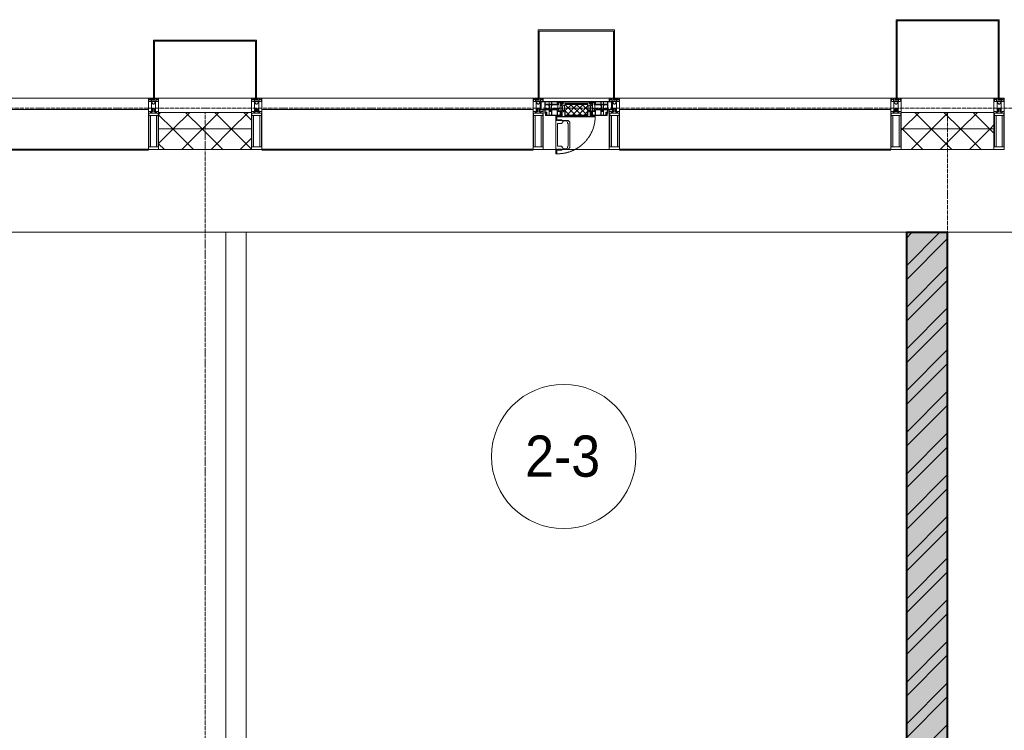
# Model space of a CAD drawing. Header units: millimetres. Extents: x 5617 to 106797, y 7718 to 221433.
# Tile 21 of 50: x 34753 to 39527, y 74583 to 78030. Entities that reach past the tile are written whole.
import ezdxf

# ---------------------------------------------------------------- set-up
doc = ezdxf.new("R2010")
doc.units = ezdxf.units.MM
for name, pattern in [('-D1-02х01', [3, 2, -1]), ('ADSK_Линия сетки', [25, 20, -2.5, 0, -2.5]), ('Линия сетки', [25, 20, -2.5, 0, -2.5]), ('Штрих_3_1_5_', [4.5, 3, -1.5]), ('Штриховая_ш3 п1_5', [4.5, 3, -1.5])]:
    doc.linetypes.add(name, pattern=pattern)
doc.layers.add('_Разделитель помещений_', color=4, linetype='Штриховая_ш3 п1_5', lineweight=40, true_color=0x00ffff)
for name, color, linetype, lineweight in [('Импосты витража', 7, 'Continuous', 18), ('Колонны', 7, 'Continuous', 18), ('Марки помещений', 7, 'Continuous', 20), ('Окна', 7, 'Continuous', 18), ('Оси', 7, 'Continuous', 9), ('Панели витража', 7, 'Continuous', 18), ('Перекрытия', 7, 'Continuous', 18), ('Стены', 7, 'Continuous', 18), ('Стены разрез', 7, 'Continuous', 40), ('Стены штриховка', 7, 'Continuous', 40), ('Элементы узлов', 7, 'Continuous', 18)]:
    doc.layers.add(name, color=color, linetype=linetype, lineweight=lineweight)
doc.styles.add('Arial_3', font='arial.ttf', dxfattribs={"width": 0.9, "height": 200})
pattern_1 = [(45, (0, 0), (-70.71068, 70.71068), []), (135, (0, 0), (-70.71068, -70.71068), [])]

# ---------------------------------------------------------------- blocks, each defined once
blk = doc.blocks.new('135_SLK_K3_AR_rvt-1-МКСС_K3_L22__72_750_')
at = {"layer": 'Стены разрез', "lineweight": 9, "true_color": 0xcccccc}
h = blk.add_hatch(dxfattribs=at)
h.set_pattern_fill('FP_1', color=254, style=0, pattern_type=2)
h.set_pattern_definition([(50, (0, 0), (218.62117, -19.1268), [22.86, -251.46]), (355, (0, 0), (-42.29187, 229.2684), [18.288, -201.168]), (100.451, (18.22, -1.6), (176.33107, 210.13963), [19.428, -213.708]), (46.184, (0, 60.96), (325.29495, -50.45164), [34.29, -377.19]), (96.636, (27.1, 56.76), (284.883, 296.91266), [29.142, -320.562]), (351.184, (0, 60.96), (284.8858, 296.9107), [27.432, -301.752]), (21, (30.48, 45.72), (181.93753, -122.71832), [22.86, -251.46]), (326, (30.48, 45.72), (74.16223, 221.0262), [18.288, -201.168]), (71.451, (45.64, 35.5), (256.10035, 98.30526), [19.428, -213.708]), (37.5, (0, 0), (3.70639, 101.465895), [3.353, -195.377, 3.353, -200.863, -201.93]), (37.5, (0, 0), (3.70639, 101.465895), [-402.946, 3.353, -198.577]), (7.5, (0, 0), (80.18358, 120.21653), [3.353, -113.081, 3.353, -190.805, -76.962]), (7.5, (0, 0), (80.18358, 120.21653), [-310.591, 3.353, -73.609]), (327.5, (-67.97, 0), (162.708646, -6.87497), [3.353, -72.847, 3.353, -234.391, -315.468]), (327.5, (-67.97, 0), (162.708646, -6.87497), [-313.944, 3.353, -312.115]), (317.5, (-98.45, 0), (177.75468, 30.51183), [3.353, -95.707, 3.353, -154.534, -224.028]), (317.5, (-98.45, 0), (177.75468, 30.51183), [-256.946, 3.353, -220.675])])
h.paths.add_polyline_path([(86150, 71220), (86350, 71220), (86350, 76997.5), (86150, 76997.5), (86150, 71620)])
h = blk.add_hatch(dxfattribs=at)
h.set_pattern_fill('FP_3', color=254, style=0, pattern_type=2)
h.set_pattern_definition([(45, (0, 0), (-101.02788, 101.02788), []), (45, (67.35, 0), (-101.02788, 101.02788), [])])
h.paths.add_polyline_path([(86150, 71220), (86350, 71220), (86350, 76997.5), (86150, 76997.5), (86150, 71620)])
at = {"layer": '_Разделитель помещений_', "color": 7, "linetype": 'Штрих_3_1_5_', "true_color": 0xccffff}
for p, q in [((81160, 77400), (82475, 77400)), ((83025, 77400), (84340, 77400)), ((84760, 77400), (86075, 77400))]:
    blk.add_line(p, q, dxfattribs=at)
at = {"layer": 'Перекрытия', "color": 254, "true_color": 0xcccccc}
for p, q in [((82850, 77000), (79350, 77000)), ((86150, 77000), (82950, 77000)), ((86150, 76997.5), (86150, 77000)), ((86550, 77000), (86350, 77000)), ((86350, 77000), (86350, 76997.5)), ((89750, 77000), (86550, 77000))]:
    blk.add_line(p, q, dxfattribs=at)
at = {"layer": 'Стены', "color": 254, "true_color": 0xcccccc}
for p, q in [((82850, 73700), (82850, 77000)), ((82950, 77000), (82850, 77000)), ((82950, 77000), (82950, 73700))]:
    blk.add_line(p, q, dxfattribs=at)
at = {"layer": 'Стены разрез', "color": 254, "true_color": 0xcccccc}
for p, q in [((86150, 76997.5), (86150, 73120)), ((86350, 76997.5), (86150, 76997.5)), ((86350, 72320), (86350, 76997.5))]:
    blk.add_line(p, q, dxfattribs=at)
blk = doc.blocks.new('System Panel - A_PAN_Glass-6502619-МКСС_K3_L22__72_750_')
at = {"layer": 'Панели витража', "color": 254, "lineweight": 5, "true_color": 0xcccccc}
for p, q in [((657.5, 55), (-657.5, 55)), ((-657.5, 55), (-657.5, 0)), ((657.5, 0), (657.5, 55)), ((-657.5, 0), (657.5, 0))]:
    blk.add_line(p, q, dxfattribs=at)
blk = doc.blocks.new('Rectangular Mullion - 50Wx250H-2623690-МКСС_K3_L22__72_750_')
at = {"layer": 'Элементы узлов', "color": 254, "lineweight": 5, "true_color": 0xcccccc}
for p, q in [((-25, 65.2), (-25, 250)), ((-25, 250), (0, 250)), ((25, 250), (0, 250)), ((25, 65.2), (25, 250)), ((-23, 237.3), (0, 237.3)), ((-23, 237.3), (-23, 73.6)), ((-14.9, 84), (-14.9, 237.3)), ((23, 237.3), (0, 237.3)), ((14.9, 84), (14.9, 237.3)), ((23, 237.3), (23, 73.6)), ((-14, 65.2), (-25, 65.2)), ((0, 84), (-23, 84)), ((-0.5, 73.6), (-23, 73.6)), ((-14, 71.3), (-14, 65.2)), ((-10, 71.3), (-14, 71.3)), ((-10, 53), (-10, 71.3)), ((-8.7, 53), (-10, 53)), ((-10, 53), (-10, 17)), ((-8.7, 53), (-7, 54.7)), ((-7, 65.2), (-5.9, 67.3)), ((-7, 65.2), (-7, 54.7)), ((-4.1, 67.3), (-5.9, 67.3)), ((-4.1, 67.3), (-2.9, 65.1)), ((-2.9, 65.1), (-2.9, 54.6)), ((-1.3, 53), (-2.9, 54.6)), ((0, 53), (-1.3, 53)), ((0, 84), (23, 84)), ((0, 53), (1.3, 53)), ((0.5, 73.6), (23, 73.6)), ((1.3, 53), (2.9, 54.6)), ((4.1, 67.3), (2.9, 65.1)), ((2.9, 65.1), (2.9, 54.6)), ((4.1, 67.3), (5.9, 67.3)), ((7, 65.2), (5.9, 67.3)), ((7, 65.2), (7, 54.7)), ((8.7, 53), (7, 54.7)), ((8.7, 53), (10, 53)), ((10, 71.3), (14, 71.3)), ((10, 53), (10, 71.3)), ((10, 53), (10, 17)), ((14, 71.3), (14, 65.2)), ((14, 65.2), (25, 65.2)), ((-23.8, 14.6), (-25, 14.2)), ((-25, 0), (-25, 14.2)), ((-22.3, 17), (-23.8, 17)), ((-23.8, 17), (-23.8, 14.6)), ((-22.5, 10.6), (-23.8, 14.6)), ((-22.5, 10.6), (-23.7, 9.9)), ((-23.7, 1.3), (-23.7, 9.9)), ((-23.7, 1.3), (-11.8, 1.3)), ((-23.2, 10.2), (-22.5, 8)), ((-22.5, 8), (-22.5, 4.5)), ((-21.3, 4.5), (-22.5, 4.5)), ((-22.3, 17), (-22.3, 16)), ((-22.3, 16), (-21.3, 16)), ((-19, 17.6), (-21.3, 16)), ((-21.3, 4.5), (-21.3, 6.5)), ((-21.3, 6.5), (-14.2, 6.5)), ((-18.4, 16.6), (-19, 17.6)), ((-7.4, 16.6), (-18.4, 16.6)), ((-14.2, 6.5), (-14.2, 4.5)), ((-13.2, 4.5), (-14.2, 4.5)), ((-13.2, 4.5), (-12.2, 7.2)), ((-12.7, 7.6), (-11.3, 11.4)), ((-12.7, 7.6), (-11.8, 6.9)), ((-12.2, 9), (-12.2, 14.8)), ((-12.2, 14.8), (0, 14.8)), ((-11.8, 1.3), (-11.8, 6.9)), ((-10.5, 11.2), (-11.3, 11.4)), ((-10.5, 1.5), (-10.5, 11.2)), ((-4.8, 1.5), (-10.5, 1.5)), ((-10, 17), (-7.5, 17)), ((-8.5, 23), (-1.5, 30)), ((-8.5, 18.5), (-8.5, 23)), ((-7.5, 18.5), (-8.5, 18.5)), ((-7.5, 17), (-7.5, 18.5)), ((-7.4, 18), (-7.4, 16.6)), ((-2.6, 18), (-7.4, 18)), ((0, 8), (-4.8, 8)), ((-4.8, 1.5), (-4.8, 8)), ((-2.6, 18), (-2.6, 16.8)), ((-2.6, 16.8), (0, 16.8)), ((-1.5, 30), (0, 30)), ((1.5, 30), (0, 30)), ((2.6, 16.8), (0, 16.8)), ((0, 14.8), (0, 16.8)), ((0, 14.8), (0, 16.8)), ((12.2, 14.8), (0, 14.8)), ((0, 0), (0, 8)), ((0, 8), (4.8, 8)), ((0, 0), (0, 8)), ((8.5, 23), (1.5, 30)), ((2.6, 18), (2.6, 16.8)), ((2.6, 18), (7.4, 18)), ((4.8, 1.5), (4.8, 8)), ((4.8, 1.5), (10.5, 1.5)), ((7.4, 18), (7.4, 16.6)), ((7.4, 16.6), (18.4, 16.6)), ((7.5, 18.5), (8.5, 18.5)), ((7.5, 17), (7.5, 18.5)), ((10, 17), (7.5, 17)), ((8.5, 18.5), (8.5, 23)), ((10.5, 11.2), (11.3, 11.4)), ((10.5, 1.5), (10.5, 11.2)), ((12.7, 7.6), (11.3, 11.4)), ((12.7, 7.6), (11.8, 6.9)), ((11.8, 1.3), (11.8, 6.9)), ((23.7, 1.3), (11.8, 1.3)), ((12.2, 9), (12.2, 14.8)), ((13.2, 4.5), (12.2, 7.2)), ((13.2, 4.5), (14.2, 4.5)), ((21.3, 6.5), (14.2, 6.5)), ((14.2, 6.5), (14.2, 4.5)), ((18.4, 16.6), (19, 17.6)), ((19, 17.6), (21.3, 16)), ((22.3, 16), (21.3, 16)), ((21.3, 4.5), (21.3, 6.5)), ((21.3, 4.5), (22.5, 4.5)), ((22.3, 17), (22.3, 16)), ((22.3, 17), (23.8, 17)), ((22.5, 10.6), (23.8, 14.6)), ((22.5, 10.6), (23.7, 9.9)), ((23.2, 10.2), (22.5, 8)), ((22.5, 8), (22.5, 4.5)), ((23.7, 1.3), (23.7, 9.9)), ((23.8, 17), (23.8, 14.6)), ((23.8, 14.6), (25, 14.2)), ((25, 0), (25, 14.2)), ((-25, 0), (0, 0)), ((25, 0), (0, 0))]:
    blk.add_line(p, q, dxfattribs=at)
for centre, start, end in [((-0.5, 73.1), 360, 90), ((0.5, 73.1), 90, 180)]:
    blk.add_arc(centre, 0.5, start, end, dxfattribs=at)
blk = doc.blocks.new('Rectangular Mullion - R_StandardFrame_50Wx250H-6502650-МКСС_K3_L22__72_750_')
at = {"layer": 'Импосты витража', "color": 254, "lineweight": 5, "true_color": 0xcccccc}
for p, q in [((-25, -250), (-25, 0)), ((-25, 0), (0, 0)), ((5, 0), (25, 0)), ((25, 0), (25, -250)), ((25, -250), (-25, -250))]:
    blk.add_line(p, q, dxfattribs=at)
blk = doc.blocks.new('Rectangular Mullion - R_StandardFrame_50Wx250H-V41-МКСС_K3_L22__72_750_')
at = {"layer": 'Импосты витража', "color": 254, "lineweight": 5, "true_color": 0xcccccc}
for p, q in [((-25, -250), (-25, 0)), ((-25, 0), (-5, 0)), ((0, 0), (25, 0)), ((25, 0), (25, -250)), ((25, -250), (-25, -250))]:
    blk.add_line(p, q, dxfattribs=at)
blk = doc.blocks.new('A_PAN_Створка - 383мм 7_1-V45-МКСС_K3_L22__72_750_')
at = {"layer": 'Панели витража', "lineweight": 5, "true_color": 0xcccccc}
h = blk.add_hatch(dxfattribs=at)
h.set_pattern_fill('FP_15', color=254, style=0, pattern_type=2)
h.set_pattern_definition([(225, (84550, 77650), (14.1421356, -14.1421356), []), (315, (84550, 77650), (14.1421356, 14.1421356), [])])
h.paths.add_polyline_path([(53.6, 82.7), (-54.6, 81.8), (-54.6, 63.4), (-57.2, 60.8), (-57.2, 36.4), (-54.9, 34.1), (-54.5, 31.8), (54.5, 31.8), (55.8, 34.9), (57.2, 36.4), (57.2, 60.8), (54.6, 63.4), (54.6, 81.8)])
at = {"layer": 'Окна', "color": 7, "lineweight": 5, "true_color": 0xf4f4f4}
for p, q in [((39.7, 249), (31.1, 240.4)), ((31.1, 117.6), (31.1, 240.4)), ((70.1, 249), (39.7, 249)), ((45, 244.7), (42.3, 239.8)), ((42.3, 239.8), (43.5, 236.3)), ((45.9, 246.8), (45, 244.7)), ((63.3, 246.8), (45.9, 246.8)), ((64.1, 245), (63.3, 246.8)), ((64.1, 245), (66.7, 241)), ((66.7, 241), (68.6, 239.7)), ((68.6, 239.7), (68.6, 236.4)), ((70.1, 252.9), (70.1, 249)), ((95.1, 252.9), (70.1, 252.9)), ((74.1, 248.4), (74.1, 252.9)), ((89.1, 248.4), (74.1, 248.4)), ((89.1, 252.9), (89.1, 248.4)), ((93.1, 248.4), (93.1, 252.9)), ((97.9, 248.4), (93.1, 248.4)), ((95.1, 270.5), (95.1, 252.9)), ((99.6, 270.5), (95.1, 270.5)), ((97.9, 262.4), (95.1, 262.4)), ((97.9, 262.4), (97.9, 248.4)), ((99.6, 270.5), (99.6, 87.5)), ((41.4, 234.2), (39.1, 233.8)), ((39.1, 179), (39.1, 233.8)), ((41.4, 234.2), (43.5, 236.3)), ((68.6, 236.4), (71.1, 233.9)), ((71.1, 233.9), (89.5, 233.9)), ((89.5, 233.9), (90.6, 232.8)), ((90.6, 125.2), (90.6, 232.8)), ((39.1, 179), (39.1, 124.2)), ((39.7, 109), (31.1, 117.6)), ((41.4, 123.8), (39.1, 124.2)), ((70.1, 109), (39.7, 109)), ((41.4, 123.8), (43.5, 121.7)), ((42.3, 118.2), (43.5, 121.7)), ((45, 113.3), (42.3, 118.2)), ((45.9, 111.2), (45, 113.3)), ((63.3, 111.2), (45.9, 111.2)), ((64.1, 113), (63.3, 111.2)), ((64.1, 113), (66.7, 117)), ((66.7, 117), (68.6, 118.3)), ((68.6, 121.6), (71.1, 124.1)), ((68.6, 118.3), (68.6, 121.6)), ((70.1, 105.1), (70.1, 109)), ((95.1, 105.1), (70.1, 105.1)), ((71.1, 124.1), (89.5, 124.1)), ((74.1, 109.6), (74.1, 105.1)), ((89.1, 109.6), (74.1, 109.6)), ((89.1, 105.1), (89.1, 109.6)), ((89.5, 124.1), (90.6, 125.2)), ((93.1, 109.6), (93.1, 105.1)), ((97.9, 109.6), (93.1, 109.6)), ((95.1, 87.5), (95.1, 105.1)), ((97.9, 95.6), (95.1, 95.6)), ((97.9, 95.6), (97.9, 109.6)), ((99.6, 87.5), (95.1, 87.5))]:
    blk.add_line(p, q, dxfattribs=at)
at = {"layer": 'Окна', "color": 254, "lineweight": 5, "true_color": 0xcccccc}
for p, q in [((-171, 57), (-156, 57)), ((-171, 17), (-171, 57)), ((-171, 55.5), (-152, 55.5)), ((-153, 73.5), (-150, 73.5)), ((-153, 60), (-153, 73.5)), ((-152, 20), (-152, 73.5)), ((-150.5, 69.5), (-150.5, 73.5)), ((-145, 69.5), (-150.5, 69.5)), ((-150.5, 33.6), (-150.5, 68)), ((-150.5, 68), (-143.5, 68)), ((-150.5, 56.6), (-132.4, 56.6)), ((-136.4, 52.4), (-150.5, 52.4)), ((-150, 84), (-78, 84)), ((-150, 73.5), (-150, 84)), ((-148.5, 82.5), (-132.4, 82.5)), ((-148.5, 81), (-148.5, 82.5)), ((-143.5, 81), (-148.5, 81)), ((-145, 69.5), (-145, 79.5)), ((-143.5, 68), (-143.5, 81)), ((-137.2, 54.8), (-135.8, 50.8)), ((-132.5, 54.8), (-137.2, 54.8)), ((-132.1, 49), (-135.8, 50.8)), ((-132.5, 53.8), (-133.4, 52)), ((-133.4, 52), (-130.1, 50.4)), ((-132.5, 53.8), (-132.5, 54.8)), ((-132.4, 56.6), (-132.4, 82.5)), ((-132.1, 49), (-132.1, 36.8)), ((-131, 82.5), (-120.8, 82.5)), ((-131, 82.5), (-131, 64.6)), ((-131, 64.6), (-120.8, 64.6)), ((-131, 56.5), (-131, 62.6)), ((-120.8, 62.6), (-131, 62.6)), ((-131, 56.5), (-120.8, 56.5)), ((-131, 55.1), (-131, 52.7)), ((-120.8, 55.1), (-131, 55.1)), ((-129.4, 51.1), (-131, 52.7)), ((-130.1, 50.4), (-129.4, 51.1)), ((-130.1, 35.3), (-130.1, 50.4)), ((-122.4, 51.1), (-120.8, 52.7)), ((-121.7, 50.4), (-122.4, 51.1)), ((-118.4, 52), (-121.7, 50.4)), ((-121.7, 35.3), (-121.7, 50.4)), ((-120.8, 82.5), (-120.8, 64.6)), ((-120.8, 56.5), (-120.8, 62.6)), ((-120.8, 55.1), (-120.8, 52.7)), ((-119.7, 49), (-115.9, 50.8)), ((-119.7, 49), (-119.7, 36.8)), ((-119.3, 82.5), (-92.5, 82.5)), ((-119.3, 56.6), (-119.3, 82.5)), ((-92.5, 56.6), (-119.3, 56.6)), ((-119.3, 54.8), (-114.6, 54.8)), ((-119.3, 53.8), (-119.3, 54.8)), ((-119.3, 53.8), (-118.4, 52)), ((-114.6, 54.8), (-115.9, 50.8)), ((-94.1, 52.5), (-115.3, 52.5)), ((-89.9, 50.9), (-94.1, 52.5)), ((-92.5, 56.6), (-92.5, 82.5)), ((-91.5, 92), (91.5, 92)), ((-91.5, 87.5), (-91.5, 92)), ((-73.9, 87.5), (-91.5, 87.5)), ((-90.8, 82.5), (-79.5, 82.5)), ((-90.8, 64.6), (-90.8, 82.5)), ((-80.1, 64.6), (-90.8, 64.6)), ((-90.8, 62.7), (-90.8, 56.6)), ((-80.4, 62.7), (-90.8, 62.7)), ((-90.8, 56.6), (-85.9, 56.6)), ((-89.9, 52.2), (-88.6, 53.5)), ((-89.9, 52.2), (-89.9, 50.9)), ((-89.9, 35.1), (-89.9, 50.9)), ((-85.9, 53.5), (-88.6, 53.5)), ((-85.9, 56.6), (-85.9, 53.5)), ((-85.9, 53.5), (-78, 45.6)), ((-85, 84), (-85, 87.5)), ((-85, 87.5), (-78, 87.5)), ((-78, 84), (-85, 84)), ((-80.4, 61.1), (-80.4, 62.7)), ((-78, 61.1), (-80.4, 61.1)), ((-80.1, 66.1), (-80.1, 64.6)), ((-78, 66.1), (-80.1, 66.1)), ((-79.5, 82.5), (-79.5, 80.6)), ((-79.5, 80.6), (-78, 80.6)), ((-78, 87.5), (-78, 84)), ((-78, 84), (-73.9, 84)), ((-78, 84), (-78, 23.5)), ((-78, 66.1), (-78, 61.1)), ((-73.9, 62.5), (-73.9, 87.5)), ((-70, 62.5), (-73.9, 62.5)), ((-70, 32.1), (-70, 62.5)), ((70, 62.5), (70, 32.1)), ((73.9, 62.5), (70, 62.5)), ((73.9, 87.5), (73.9, 62.5)), ((91.5, 87.5), (73.9, 87.5)), ((73.9, 84), (78, 84)), ((78, 87.5), (78, 84)), ((85, 87.5), (78, 87.5)), ((78, 84), (85, 84)), ((78, 84), (150, 84)), ((78, 23.5), (78, 84)), ((79.5, 80.6), (78, 80.6)), ((78, 66.1), (78, 61.1)), ((78, 66.1), (80.1, 66.1)), ((78, 61.1), (80.4, 61.1)), ((85.9, 53.5), (78, 45.6)), ((90.8, 82.5), (79.5, 82.5)), ((79.5, 82.5), (79.5, 80.6)), ((80.1, 66.1), (80.1, 64.6)), ((80.1, 64.6), (90.8, 64.6)), ((80.4, 62.7), (90.8, 62.7)), ((80.4, 61.1), (80.4, 62.7)), ((85, 84), (85, 87.5)), ((85.9, 56.6), (85.9, 53.5)), ((90.8, 56.6), (85.9, 56.6)), ((85.9, 53.5), (88.6, 53.5)), ((89.9, 52.2), (88.6, 53.5)), ((89.9, 50.9), (94.1, 52.5)), ((89.9, 52.2), (89.9, 50.9)), ((89.9, 35.1), (89.9, 50.9)), ((90.8, 64.6), (90.8, 82.5)), ((90.8, 62.7), (90.8, 56.6)), ((91.5, 92), (91.5, 87.5)), ((119.3, 82.5), (92.5, 82.5)), ((92.5, 56.6), (92.5, 82.5)), ((92.5, 56.6), (119.3, 56.6)), ((94.1, 52.5), (115.3, 52.5)), ((114.6, 54.8), (115.9, 50.8)), ((119.3, 54.8), (114.6, 54.8)), ((119.7, 49), (115.9, 50.8)), ((119.3, 53.8), (118.4, 52)), ((118.4, 52), (121.7, 50.4)), ((119.3, 56.6), (119.3, 82.5)), ((119.3, 53.8), (119.3, 54.8)), ((119.7, 49), (119.7, 36.8)), ((120.8, 82.5), (120.8, 64.6)), ((131, 82.5), (120.8, 82.5)), ((131, 64.6), (120.8, 64.6)), ((120.8, 56.5), (120.8, 62.6)), ((120.8, 62.6), (131, 62.6)), ((131, 56.5), (120.8, 56.5)), ((120.8, 55.1), (120.8, 52.7)), ((120.8, 55.1), (131, 55.1)), ((122.4, 51.1), (120.8, 52.7)), ((121.7, 50.4), (122.4, 51.1)), ((121.7, 35.3), (121.7, 50.4)), ((129.4, 51.1), (131, 52.7)), ((130.1, 50.4), (129.4, 51.1)), ((133.4, 52), (130.1, 50.4)), ((130.1, 35.3), (130.1, 50.4)), ((131, 82.5), (131, 64.6)), ((131, 56.5), (131, 62.6)), ((131, 55.1), (131, 52.7)), ((132.1, 49), (135.8, 50.8)), ((132.1, 49), (132.1, 36.8)), ((132.4, 56.6), (132.4, 82.5)), ((148.5, 82.5), (132.4, 82.5)), ((150.5, 56.6), (132.4, 56.6)), ((132.5, 54.8), (137.2, 54.8)), ((132.5, 53.8), (132.5, 54.8)), ((132.5, 53.8), (133.4, 52)), ((137.2, 54.8), (135.8, 50.8)), ((136.4, 52.4), (150.5, 52.4)), ((143.5, 81), (148.5, 81)), ((143.5, 68), (143.5, 81)), ((150.5, 68), (143.5, 68)), ((145, 69.5), (145, 79.5)), ((145, 69.5), (150.5, 69.5)), ((148.5, 81), (148.5, 82.5)), ((150, 84), (150, 73.5)), ((150, 73.5), (153, 73.5)), ((150.5, 69.5), (150.5, 73.5)), ((150.5, 33.6), (150.5, 68)), ((152, 20), (152, 73.5)), ((171, 55.5), (152, 55.5)), ((153, 73.5), (153, 60)), ((156, 57), (171, 57)), ((171, 57), (171, 17)), ((-171, 18.5), (-153.5, 18.5)), ((-67.9, 17), (-171, 17)), ((-153.5, 18.5), (-152, 20)), ((-136.3, 33.6), (-150.5, 33.6)), ((-150.5, 29.4), (-132.4, 29.4)), ((-150.5, 17), (-150.5, 29.4)), ((-132.4, 18.6), (-150.5, 18.6)), ((-137.2, 31), (-135.8, 35)), ((-132.5, 31), (-137.2, 31)), ((-132.1, 36.8), (-135.8, 35)), ((-133.4, 33.7), (-130.1, 35.3)), ((-132.5, 31.9), (-133.4, 33.7)), ((-132.5, 31.9), (-132.5, 31)), ((-132.4, 29.4), (-132.4, 18.6)), ((-129.4, 34.6), (-131, 33)), ((-131, 30.9), (-131, 33)), ((-120.8, 30.9), (-131, 30.9)), ((-131, 29.5), (-120.8, 29.5)), ((-131, 18.2), (-131, 29.5)), ((-120.8, 18.2), (-131, 18.2)), ((-130.1, 35.3), (-129.4, 34.6)), ((-121.7, 35.3), (-122.4, 34.6)), ((-122.4, 34.6), (-120.8, 33)), ((-118.4, 33.7), (-121.7, 35.3)), ((-120.8, 30.9), (-120.8, 33)), ((-120.8, 18.2), (-120.8, 29.5)), ((-119.7, 36.8), (-115.9, 35)), ((-119.3, 31.9), (-118.4, 33.7)), ((-119.3, 31.9), (-119.3, 31)), ((-119.3, 31), (-114.6, 31)), ((-92.5, 29.4), (-119.3, 29.4)), ((-119.3, 29.4), (-119.3, 18.6)), ((-119.3, 18.6), (-92.5, 18.6)), ((-114.6, 31), (-115.9, 35)), ((-94.1, 33.5), (-115.4, 33.5)), ((-89.9, 35.1), (-94.1, 33.5)), ((-92.5, 18.6), (-92.5, 29.4)), ((-90.8, 18.5), (-90.8, 29.4)), ((-90.8, 29.4), (-85.9, 29.4)), ((-87.3, 18.5), (-90.8, 18.5)), ((-89.9, 32.5), (-89.9, 35.1)), ((-85.9, 32.5), (-89.9, 32.5)), ((-87.3, 21.9), (-85.9, 21.9)), ((-87.3, 20.4), (-87.3, 21.9)), ((-87.3, 20.4), (-87.3, 18.5)), ((-84.8, 20.4), (-87.3, 20.4)), ((-85.9, 29.4), (-85.9, 32.5)), ((-85.9, 21.9), (-85.9, 29.4)), ((-85.9, 18.2), (-85.9, 20.4)), ((-75.9, 18.2), (-85.9, 18.2)), ((-83.4, 20.4), (-84.8, 20.4)), ((-70, 33.8), (-83.4, 20.4)), ((-78, 45.6), (-78, 36.8)), ((-78, 36.8), (-70, 36.8)), ((-78, 23.5), (-67.9, 23.5)), ((-75.9, 23.5), (-73, 23.5)), ((-75.9, 21.5), (-75.9, 23.5)), ((-75.9, 21.5), (-75.9, 18.2)), ((-74.9, 21.5), (-75.9, 21.5)), ((-74.9, 17.9), (-74.9, 21.5)), ((-68.9, 17.9), (-74.9, 17.9)), ((-67.2, 29.3), (-73, 23.5)), ((-70, 36.8), (-70, 33.8)), ((-61.4, 23.5), (-70, 32.1)), ((-68.9, 21.5), (-68.9, 17.9)), ((-67.9, 21.5), (-68.9, 21.5)), ((-67.9, 23.5), (-64.6, 26.8)), ((-67.9, 23.5), (-64.6, 26.8)), ((-67.9, 21.5), (-67.9, 23.5)), ((-67.9, 17), (-67.9, 23.5)), ((-61.4, 23.5), (-67.9, 17)), ((67.9, 17), (-67.9, 17)), ((-67.9, 17), (67.9, 17)), ((-64.6, 26.8), (-67.2, 29.3)), ((-64.6, 26.8), (-61.4, 23.5)), ((61.4, 23.5), (-61.4, 23.5)), ((70, 32.1), (61.4, 23.5)), ((61.4, 23.5), (64.6, 26.8)), ((67.9, 17), (61.4, 23.5)), ((64.6, 26.8), (67.2, 29.3)), ((67.9, 23.5), (64.6, 26.8)), ((64.6, 26.8), (67.9, 23.5)), ((67.2, 29.3), (73, 23.5)), ((67.9, 21.5), (67.9, 23.5)), ((67.9, 23.5), (67.9, 17)), ((67.9, 23.5), (78, 23.5)), ((67.9, 21.5), (68.9, 21.5)), ((171, 17), (67.9, 17)), ((68.9, 21.5), (68.9, 17.9)), ((68.9, 17.9), (74.9, 17.9)), ((70, 36.8), (70, 33.8)), ((78, 36.8), (70, 36.8)), ((70, 33.8), (83.4, 20.4)), ((75.9, 23.5), (73, 23.5)), ((74.9, 21.5), (75.9, 21.5)), ((74.9, 17.9), (74.9, 21.5)), ((75.9, 21.5), (75.9, 23.5)), ((75.9, 21.5), (75.9, 18.2)), ((75.9, 18.2), (85.9, 18.2)), ((78, 45.6), (78, 36.8)), ((83.4, 20.4), (84.8, 20.4)), ((84.8, 20.4), (87.3, 20.4)), ((85.9, 32.5), (89.9, 32.5)), ((85.9, 29.4), (85.9, 32.5)), ((85.9, 21.9), (85.9, 29.4)), ((90.8, 29.4), (85.9, 29.4)), ((87.3, 21.9), (85.9, 21.9)), ((85.9, 18.2), (85.9, 20.4)), ((87.3, 20.4), (87.3, 21.9)), ((87.3, 20.4), (87.3, 18.5)), ((87.3, 18.5), (90.8, 18.5)), ((89.9, 35.1), (94.1, 33.5)), ((89.9, 32.5), (89.9, 35.1)), ((90.8, 18.5), (90.8, 29.4)), ((92.5, 18.6), (92.5, 29.4)), ((92.5, 29.4), (119.3, 29.4)), ((119.3, 18.6), (92.5, 18.6)), ((94.1, 33.5), (115.4, 33.5)), ((114.6, 31), (115.9, 35)), ((119.3, 31), (114.6, 31)), ((119.7, 36.8), (115.9, 35)), ((118.4, 33.7), (121.7, 35.3)), ((119.3, 31.9), (118.4, 33.7)), ((119.3, 31.9), (119.3, 31)), ((119.3, 29.4), (119.3, 18.6)), ((122.4, 34.6), (120.8, 33)), ((120.8, 30.9), (120.8, 33)), ((120.8, 30.9), (131, 30.9)), ((120.8, 18.2), (120.8, 29.5)), ((131, 29.5), (120.8, 29.5)), ((120.8, 18.2), (131, 18.2)), ((121.7, 35.3), (122.4, 34.6)), ((130.1, 35.3), (129.4, 34.6)), ((129.4, 34.6), (131, 33)), ((133.4, 33.7), (130.1, 35.3)), ((131, 30.9), (131, 33)), ((131, 18.2), (131, 29.5)), ((132.1, 36.8), (135.8, 35)), ((150.5, 29.4), (132.4, 29.4)), ((132.4, 29.4), (132.4, 18.6)), ((132.4, 18.6), (150.5, 18.6)), ((132.5, 31.9), (133.4, 33.7)), ((132.5, 31.9), (132.5, 31)), ((132.5, 31), (137.2, 31)), ((137.2, 31), (135.8, 35)), ((136.3, 33.6), (150.5, 33.6)), ((150.5, 17), (150.5, 29.4)), ((153.5, 18.5), (152, 20)), ((171, 18.5), (153.5, 18.5))]:
    blk.add_line(p, q, dxfattribs=at)
at = {"layer": 'Окна', "color": 254, "linetype": '-D1-02х01', "lineweight": 5, "true_color": 0xcccccc}
blk.add_arc((91.4, 87.5), 183, 88.8555, 178.5909, dxfattribs=at)
at = {"layer": 'Окна', "color": 254, "lineweight": 5, "true_color": 0xcccccc}
for centre, start, end in [((-156, 60), 270, 360), ((156, 60), 180, 270)]:
    blk.add_arc(centre, 3, start, end, dxfattribs=at)
at = {"layer": 'Элементы узлов', "color": 254, "lineweight": 5, "true_color": 0xcccccc}
for p, q in [((-91.5, 92), (-91.5, 87.5)), ((-91.5, 92), (91.5, 92)), ((-91.5, 87.5), (-73.9, 87.5)), ((-83.4, 90.3), (-69.4, 90.3)), ((-83.4, 90.3), (-83.4, 87.5)), ((-73.9, 87.5), (-73.9, 62.5)), ((-69.4, 85.5), (-73.9, 85.5)), ((-73.9, 81.5), (-69.4, 81.5)), ((-69.4, 66.5), (-73.9, 66.5)), ((-73.9, 62.5), (-70, 62.5)), ((-70, 62.5), (-70, 32.1)), ((-69.4, 90.3), (-69.4, 85.5)), ((-69.4, 81.5), (-69.4, 66.5)), ((-67.9, 89.3), (-66.9, 90.3)), ((-67.9, 62.5), (-67.9, 89.3)), ((-61.7, 62.5), (-67.9, 62.5)), ((-66, 56.5), (-67.8, 55.7)), ((-67.8, 55.7), (-67.8, 38.3)), ((-66.9, 90.3), (-57.4, 90.3)), ((-66, 56.5), (-62, 59.1)), ((-62, 59.1), (-60.7, 61)), ((-60.1, 67.7), (-61.7, 64.9)), ((-61.7, 64.9), (-61.7, 62.5)), ((-60.7, 61), (-57.4, 61)), ((-56.4, 67.7), (-60.1, 67.7)), ((-57.4, 90.3), (-56.4, 89.4)), ((-57.4, 61), (-54.9, 63.5)), ((-54.6, 63.4), (-57.2, 60.8)), ((-57.2, 60.8), (-57.2, 36.4)), ((-56.4, 89.4), (-56.4, 67.7)), ((-53.9, 90.3), (-54.9, 89.3)), ((-54.9, 89.3), (-54.9, 85.6)), ((-54.9, 85.6), (-53.9, 84.6)), ((-54.9, 81.9), (-53.8, 83)), ((-54.9, 63.5), (-54.9, 81.9)), ((-53.6, 82.7), (-54.6, 81.8)), ((-54.6, 81.8), (-54.6, 63.4)), ((53.9, 90.3), (-53.9, 90.3)), ((-53.9, 84.6), (53.9, 84.6)), ((53.8, 83), (-53.8, 83)), ((53.6, 82.7), (-53.6, 82.7)), ((54.6, 81.8), (53.6, 82.7)), ((54.9, 81.9), (53.8, 83)), ((53.9, 90.3), (54.9, 89.3)), ((54.9, 85.6), (53.9, 84.6)), ((54.6, 63.4), (54.6, 81.8)), ((57.2, 60.8), (54.6, 63.4)), ((54.9, 89.3), (54.9, 85.6)), ((54.9, 63.5), (54.9, 81.9)), ((57.4, 61), (54.9, 63.5)), ((57.4, 90.3), (56.4, 89.4)), ((56.4, 89.4), (56.4, 67.7)), ((56.4, 67.7), (60.1, 67.7)), ((57.2, 36.4), (57.2, 60.8)), ((66.9, 90.3), (57.4, 90.3)), ((60.7, 61), (57.4, 61)), ((60.1, 67.7), (61.7, 64.9)), ((62, 59.1), (60.7, 61)), ((61.7, 64.9), (61.7, 62.5)), ((61.7, 62.5), (67.9, 62.5)), ((66, 56.5), (62, 59.1)), ((66, 56.5), (67.8, 55.7)), ((67.9, 89.3), (66.9, 90.3)), ((67.8, 55.7), (67.8, 38.3)), ((67.9, 62.5), (67.9, 89.3)), ((69.4, 90.3), (69.4, 85.5)), ((83.4, 90.3), (69.4, 90.3)), ((69.4, 85.5), (73.9, 85.5)), ((69.4, 81.5), (69.4, 66.5)), ((73.9, 81.5), (69.4, 81.5)), ((69.4, 66.5), (73.9, 66.5)), ((70, 62.5), (70, 32.1)), ((73.9, 62.5), (70, 62.5)), ((91.5, 87.5), (73.9, 87.5)), ((73.9, 87.5), (73.9, 62.5)), ((83.4, 90.3), (83.4, 87.5)), ((91.5, 92), (91.5, 87.5)), ((-70, 32.1), (-61.4, 23.5)), ((-67.8, 38.3), (-65.7, 37.4)), ((-65.7, 37.4), (-60.8, 34.7)), ((61.4, 23.5), (-61.4, 23.5)), ((-60.8, 34.7), (-57.3, 35.9)), ((-55.2, 33.8), (-57.3, 35.9)), ((-57.2, 36.4), (-54.9, 34.1)), ((-55.2, 33.8), (-54.8, 31.5)), ((-54.9, 34.1), (-54.5, 31.8)), ((-53.9, 30.5), (-54.9, 29.5)), ((-54.9, 29.5), (-54.9, 25.8)), ((-54.9, 25.8), (-53.9, 24.8)), ((0, 31.5), (-54.8, 31.5)), ((-54.5, 31.8), (54.5, 31.8)), ((53.9, 30.5), (-53.9, 30.5)), ((-53.9, 24.8), (53.9, 24.8)), ((0, 31.5), (54.8, 31.5)), ((53.9, 30.5), (54.9, 29.5)), ((54.9, 25.8), (53.9, 24.8)), ((54.5, 31.8), (54.9, 34.1)), ((55.2, 33.8), (54.8, 31.5)), ((54.9, 34.1), (57.2, 36.4)), ((54.9, 29.5), (54.9, 25.8)), ((55.2, 33.8), (57.3, 35.9)), ((60.8, 34.7), (57.3, 35.9)), ((65.7, 37.4), (60.8, 34.7)), ((70, 32.1), (61.4, 23.5)), ((67.8, 38.3), (65.7, 37.4))]:
    blk.add_line(p, q, dxfattribs=at)
blk = doc.blocks.new('Rectangular Mullion - R_StandardFrame_50Wx250H-6161330-МКСС_K3_L22__72_750_')
at = {"layer": 'Импосты витража', "color": 254, "lineweight": 5, "true_color": 0xcccccc}
for p, q in [((77190, 77400), (77250.4, 77400)), ((77279.9, 77400), (77510, 77400))]:
    blk.add_line(p, q, dxfattribs=at)
blk = doc.blocks.new('Rectangular Mullion - R_StandardFrame_50Wx250H-V42-МКСС_K3_L22__72_750_')
at = {"layer": 'Импосты витража', "color": 254, "lineweight": 5, "true_color": 0xcccccc}
for p, q in [((-25, -250), (-25, 0)), ((-25, 0), (0, 0)), ((5, 0), (25, 0)), ((25, 0), (25, -17)), ((25, -57), (25, -250)), ((25, -250), (-25, -250))]:
    blk.add_line(p, q, dxfattribs=at)
blk = doc.blocks.new('Rectangular Mullion - R_StandardFrame_50Wx250H-V43-МКСС_K3_L22__72_750_')
at = {"layer": 'Импосты витража', "color": 254, "lineweight": 5, "true_color": 0xcccccc}
for p, q in [((-25, -17), (-25, 0)), ((-25, 0), (-5, 0)), ((0, 0), (25, 0)), ((25, 0), (25, -250)), ((-25, -250), (-25, -57)), ((25, -250), (-25, -250))]:
    blk.add_line(p, q, dxfattribs=at)
blk = doc.blocks.new('A_SLK_PAN_Type1 - Прямой тип панели с перфорацией Ф1_1-6626308-МКСС_K3_L22__72_750_')
at = {"layer": 'Колонны', "color": 254, "lineweight": 5, "true_color": 0xcccccc}
for p, q in [((-185, 330), (185, 330)), ((-185, 0), (-185, 330)), ((-180, 325), (-180, 0)), ((180, 325), (-180, 325)), ((180, 0), (180, 325)), ((185, 330), (185, 0)), ((-180, 0), (-185, 0)), ((-160, 0), (160, 0)), ((185, 0), (180, 0))]:
    blk.add_line(p, q, dxfattribs=at)
blk = doc.blocks.new('A_SLK_PAN_Type1 - Прямой тип панели-5878692-МКСС_K3_L22__72_750_')
at = {"layer": 'Колонны', "color": 254, "lineweight": 5, "true_color": 0xcccccc}
for p, q in [((-250, 280), (250, 280)), ((-250, 0), (-250, 280)), ((-245, 275), (-245, 0)), ((245, 275), (-245, 275)), ((245, 0), (245, 275)), ((250, 280), (250, 0)), ((-245, 0), (-250, 0)), ((-225, 0), (225, 0)), ((250, 0), (245, 0))]:
    blk.add_line(p, q, dxfattribs=at)
blk = doc.blocks.new('A_SLK_PAN_Type1 - Прямой тип панели-5878693-МКСС_K3_L22__72_750_')
at = {"layer": 'Колонны', "color": 254, "lineweight": 5, "true_color": 0xcccccc}
for p, q in [((-250, 380), (250, 380)), ((-250, 0), (-250, 380)), ((-245, 375), (-245, 0)), ((245, 375), (-245, 375)), ((245, 0), (245, 375)), ((250, 380), (250, 0)), ((-245, 0), (-250, 0)), ((-225, 0), (225, 0)), ((250, 0), (245, 0))]:
    blk.add_line(p, q, dxfattribs=at)
blk = doc.blocks.new('135_SLK_K3_AR_FCD_rvt-1-МКСС_K3_L22__72_750_')
at = {"layer": 'Стены разрез', "lineweight": 5, "true_color": 0xcccccc}
h = blk.add_hatch(dxfattribs=at)
h.set_pattern_fill('FP_5', color=254, style=0, pattern_type=2)
h.set_pattern_definition(pattern_1)
h.paths.add_polyline_path([(82525, 77500), (82975, 77500), (82975, 77580), (82525, 77580)])
h = blk.add_hatch(dxfattribs=at)
h.set_pattern_fill('FP_5', color=254, style=0, pattern_type=2)
h.set_pattern_definition(pattern_1)
h.paths.add_polyline_path([(86125, 77500), (86575, 77500), (86575, 77580), (86125, 77580)])
h = blk.add_hatch(dxfattribs=at)
h.set_pattern_fill('FP_5', color=254, style=0, pattern_type=2)
h.set_pattern_definition(pattern_1)
h.paths.add_polyline_path([(82525, 77400), (82975, 77400), (82975, 77500), (82525, 77500)])
h = blk.add_hatch(dxfattribs=at)
h.set_pattern_fill('FP_5', color=254, style=0, pattern_type=2)
h.set_pattern_definition(pattern_1)
h.paths.add_polyline_path([(86125, 77400), (86575, 77400), (86575, 77500), (86125, 77500)])
at = {"layer": 'Стены разрез', "color": 254, "lineweight": 9, "true_color": 0xcccccc}
for p, q in [((82975, 77580), (82525, 77580)), ((82525, 77580), (82525, 77400)), ((82975, 77400), (82975, 77580)), ((86575, 77580), (86125, 77580)), ((86125, 77580), (86125, 77400)), ((86575, 77400), (86575, 77580)), ((82525, 77400), (82975, 77400)), ((86125, 77400), (86575, 77400))]:
    blk.add_line(p, q, dxfattribs=at)
at = {"layer": 'Стены штриховка', "color": 254, "lineweight": 9, "true_color": 0xcccccc}
for p, q in [((82525, 77500), (82975, 77500)), ((86125, 77500), (86575, 77500))]:
    blk.add_line(p, q, dxfattribs=at)
at = {"layer": 'Импосты витража', "color": 254, "lineweight": 5, "true_color": 0xcccccc, "rotation": 180}
for p in [(82500, 77650), (83000, 77650), (84365, 77650), (84735, 77650), (86100, 77650), (86600, 77650)]:
    blk.add_blockref('Rectangular Mullion - 50Wx250H-2623690-МКСС_K3_L22__72_750_', p, dxfattribs=at)
at = {"layer": 'Импосты витража', "color": 254, "lineweight": 5, "true_color": 0xcccccc, "extrusion": (0, 0, -1)}
for name, p in [('Rectangular Mullion - R_StandardFrame_50Wx250H-V41-МКСС_K3_L22__72_750_', (-82500, 77650)), ('Rectangular Mullion - R_StandardFrame_50Wx250H-6502650-МКСС_K3_L22__72_750_', (-83000, 77650)), ('Rectangular Mullion - R_StandardFrame_50Wx250H-V43-МКСС_K3_L22__72_750_', (-84365, 77650)), ('Rectangular Mullion - R_StandardFrame_50Wx250H-V42-МКСС_K3_L22__72_750_', (-84735, 77650)), ('Rectangular Mullion - R_StandardFrame_50Wx250H-V41-МКСС_K3_L22__72_750_', (-86100, 77650)), ('Rectangular Mullion - R_StandardFrame_50Wx250H-6502650-МКСС_K3_L22__72_750_', (-86600, 77650))]:
    blk.add_blockref(name, p, dxfattribs=at)
at = {"layer": 'Импосты витража', "color": 254, "lineweight": 5, "true_color": 0xcccccc}
blk.add_blockref('Rectangular Mullion - R_StandardFrame_50Wx250H-6161330-МКСС_K3_L22__72_750_', (7200, 0), dxfattribs=at)
at = {"layer": 'Колонны', "color": 254, "lineweight": 5, "true_color": 0xcccccc}
for name, p in [('A_SLK_PAN_Type1 - Прямой тип панели-5878693-МКСС_K3_L22__72_750_', (86350, 77650)), ('A_SLK_PAN_Type1 - Прямой тип панели с перфорацией Ф1_1-6626308-МКСС_K3_L22__72_750_', (84550, 77650)), ('A_SLK_PAN_Type1 - Прямой тип панели-5878692-МКСС_K3_L22__72_750_', (82750, 77650))]:
    blk.add_blockref(name, p, dxfattribs=at)
at = {"layer": 'Панели витража', "color": 254, "lineweight": 5, "true_color": 0xcccccc, "rotation": 180}
for name, p in [('System Panel - A_PAN_Glass-6502619-МКСС_K3_L22__72_750_', (81817.5, 77650)), ('System Panel - A_PAN_Glass-6502619-МКСС_K3_L22__72_750_', (83682.5, 77650)), ('A_PAN_Створка - 383мм 7_1-V45-МКСС_K3_L22__72_750_', (84550, 77650)), ('System Panel - A_PAN_Glass-6502619-МКСС_K3_L22__72_750_', (85417.5, 77650))]:
    blk.add_blockref(name, p, dxfattribs=at)
blk = doc.blocks.new('050_Марка_Помещение - Номер-620969-МКСС_K3_L22__72_750_')
at = {"layer": 'Марки помещений'}
blk.add_circle((0, 0), 3.5, dxfattribs=at)

msp = doc.modelspace()

# ---------------------------------------------------------------- linework, layer by layer
at = {"layer": 'Оси', "linetype": 'ADSK_Линия сетки'}
msp.add_line((73201.8, 77600), (25651, 77600), dxfattribs=at)
at = {"layer": 'Оси', "linetype": 'Линия сетки'}
for p, q in [((35651.8, 56613.5), (35651.8, 77580)), ((39251.8, 57883.5), (39251.8, 77580))]:
    msp.add_line(p, q, dxfattribs=at)

# ---------------------------------------------------------------- block references
at = {"lineweight": 5}
for name in ['135_SLK_K3_AR_FCD_rvt-1-МКСС_K3_L22__72_750_', '135_SLK_K3_AR_rvt-1-МКСС_K3_L22__72_750_']:
    msp.add_blockref(name, (-47098.2, 0), dxfattribs=at)
at = {"layer": 'Марки помещений', "xscale": 99.99999999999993, "yscale": 99.99999999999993, "zscale": 99.99999999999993}
msp.add_blockref('050_Марка_Помещение - Номер-620969-МКСС_K3_L22__72_750_', (37390.4, 75911.2), dxfattribs=at)

# ---------------------------------------------------------------- texts
at = {"layer": 'Марки помещений', "lineweight": 9, "insert": (37203.9, 76013), "char_height": 200, "width": 447.342, "attachment_point": 1, "style": 'Arial_3'}
msp.add_mtext('2-3', dxfattribs=at)

doc.saveas('drawing.dxf')
